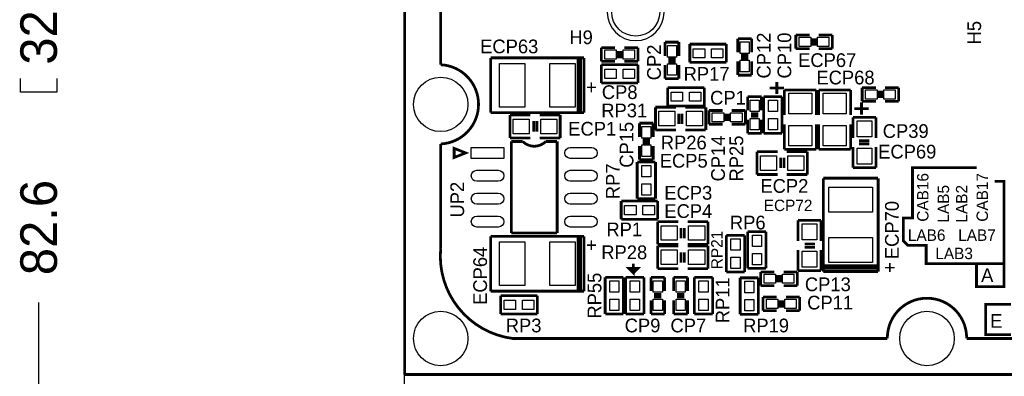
# Model space of a CAD drawing. Extents: x -70 to 514, y -134 to 276.
# Tile 4 of 17: x -21 to 33, y 25 to 45. Entities that reach past the tile are written whole.
import ezdxf
from ezdxf.enums import TextEntityAlignment as Align

# ---------------------------------------------------------------- set-up
doc = ezdxf.new("R2010")
doc.units = 0
for name, color, linetype in [('BOARD_GEOMETRY_DIMENSION', 2, 'CONTINUOUS'), ('BOARD_GEOMETRY_OUTLINE', 3, 'CONTINUOUS'), ('BOARD_GEOMETRY_SILKSCREEN_TOP', 1, 'CONTINUOUS'), ('PACKAGE_GEOMETRY_SILKSCREEN_TOP', 4, 'CONTINUOUS'), ('PIN_TOP', 5, 'CONTINUOUS'), ('REF_DES_SILKSCREEN_TOP', 6, 'CONTINUOUS')]:
    doc.layers.add(name, color=color, linetype=linetype)

msp = doc.modelspace()

# ---------------------------------------------------------------- linework, layer by layer
at = {"layer": 'BOARD_GEOMETRY_DIMENSION'}
for points in [[(-19.304, 42.037), (-19.304, 41.275), (-21.336, 41.275), (-21.336, 42.037)], [(-20.32, 29.591), (-20.32, -0.001016)]]:
    msp.add_lwpolyline(points, dxfattribs=at)
at = {"layer": 'BOARD_GEOMETRY_OUTLINE'}
msp.add_lwpolyline([(2.302002, 55.498746), (0.999998, 55.498746, 0.414214), (0, 54.498748), (0, 25.598628)], format="xyb", dxfattribs=at)
msp.add_lwpolyline([(0, 1.99898), (0, 25.598628)], dxfattribs=at)
at = {"layer": 'BOARD_GEOMETRY_SILKSCREEN_TOP', "const_width": 0.1524}
for points in [[(31.75, 37.084), (28.194, 37.084), (28.194, 34.29), (27.686, 34.29), (27.686, 33.02), (27.94, 32.766), (28.956, 32.766), (28.956, 31.75), (31.75, 31.75)], [(33.274, 31.75), (31.75, 31.75), (31.75, 30.48), (33.274, 30.48), (33.274, 36.322), (32.766, 36.322)], [(12.7, 31.75), (12.7, 31.242), (12.446, 31.496), (12.954, 31.496), (12.7, 31.242)], [(33.655, 27.813), (32.258, 27.813), (32.258, 29.49575), (33.655, 29.49575)]]:
    msp.add_lwpolyline(points, dxfattribs=at)
at = {"layer": 'PACKAGE_GEOMETRY_SILKSCREEN_TOP', "const_width": 0.1524}
for points in [[(3.300222, 56.498744, -0.414214), (2.300224, 55.498746), (1.000252, 55.498746, 0.414214), (0.000254, 54.498748), (0.000254, 25.598882)], [(2.00025, 51.098958), (2.00025, 42.798746, -0.955543), (2.00025, 38.398958)], [(2.00025, 38.398958), (2.00025, 32.598868, 0.403528), (6.000242, 27.598878)], [(6.560566, 38.536626, 0.414214), (7.830566, 38.536626)], [(6.000242, 27.598878), (26.800302, 27.598878, -1.016764), (31.20009, 27.598878)], [(31.20009, 27.598878), (45.900086, 27.598878, -1), (50.10023, 27.598878)]]:
    msp.add_lwpolyline(points, format="xyb", dxfattribs=at)
at = {"layer": 'PACKAGE_GEOMETRY_SILKSCREEN_TOP'}
msp.add_lwpolyline([(14.40815, 45.72, 1), (11.24585, 45.72, 1), (14.40815, 45.72)], format="xyb", dxfattribs=at)
at = {"layer": 'PACKAGE_GEOMETRY_SILKSCREEN_TOP', "const_width": 0.1524}
for points in [[(18.498566, 43.489626), (18.498566, 44.251626)], [(18.498566, 44.251626), (19.260566, 44.251626)], [(19.260566, 44.251626), (19.260566, 43.489626)], [(21.717, 43.688), (21.717, 44.45)], [(21.717, 44.45), (22.479, 44.45)], [(22.6568, 43.8658), (22.6568, 44.2722)], [(22.8092, 43.8658), (22.8092, 44.2722)], [(22.987, 44.45), (23.749, 44.45)], [(23.749, 44.45), (23.749, 43.688)], [(10.922, 42.981626), (10.922, 43.743626)], [(10.922, 43.743626), (11.684, 43.743626)], [(12.192, 43.743626), (12.954, 43.743626)], [(12.954, 43.743626), (12.954, 42.981626)], [(14.459966, 43.29049), (14.459966, 44.05249)], [(14.459966, 44.05249), (15.221966, 44.05249)], [(15.221966, 44.05249), (15.221966, 43.29049)], [(17.863566, 43.942), (15.831566, 43.942)], [(15.831566, 43.942), (15.831566, 42.926)], [(17.863566, 42.926), (17.863566, 43.942)], [(22.479, 43.688), (21.717, 43.688)], [(23.749, 43.688), (22.987, 43.688)], [(4.7752, 40.132), (4.7752, 43.18)], [(4.7752, 43.18), (9.9568, 43.18)], [(9.6266, 40.132), (9.6266, 43.18)], [(9.779, 43.18), (9.779, 40.132)], [(9.9568, 43.18), (9.9568, 40.132)], [(11.8618, 43.565826), (11.8618, 43.159426)], [(12.0142, 43.565826), (12.0142, 43.159426)], [(14.637766, 43.11269), (15.044166, 43.11269)], [(18.676366, 43.311826), (19.082766, 43.311826)], [(18.676366, 43.159426), (19.082766, 43.159426)], [(11.684, 42.981626), (10.922, 42.981626)], [(10.922, 42.799), (10.922, 41.783)], [(12.954, 42.799), (10.922, 42.799)], [(12.954, 42.981626), (12.192, 42.981626)], [(12.954, 41.783), (12.954, 42.799)], [(14.459966, 42.02049), (14.459966, 42.78249)], [(14.637766, 42.96029), (15.044166, 42.96029)], [(15.221966, 42.78249), (15.221966, 42.02049)], [(15.831566, 42.926), (17.863566, 42.926)], [(18.498566, 42.219626), (18.498566, 42.981626)], [(19.260566, 42.981626), (19.260566, 42.219626)], [(15.221966, 42.02049), (14.459966, 42.02049)], [(19.260566, 42.219626), (18.498566, 42.219626)], [(10.922, 41.783), (12.954, 41.783)], [(16.637, 41.529), (14.605, 41.529)], [(14.605, 41.529), (14.605, 40.513)], [(16.637, 40.513), (16.637, 41.529)], [(21.0566, 41.5036), (20.26285, 41.5036)], [(20.6629, 41.8465), (20.6629, 41.1734)], [(25.4, 40.767), (25.4, 41.529)], [(25.4, 41.529), (26.162, 41.529)], [(26.67, 41.529), (27.432, 41.529)], [(27.432, 41.529), (27.432, 40.767)], [(19.05, 40.259), (19.05, 41.021)], [(19.05, 41.021), (19.812, 41.021)], [(19.812, 41.021), (19.812, 40.259)], [(20.955, 41.021), (19.939, 41.021)], [(19.939, 41.021), (19.939, 38.989)], [(20.955, 38.989), (20.955, 41.021)], [(21.082, 41.402), (21.082, 40.005)], [(22.86, 41.402), (21.082, 41.402)], [(22.86, 40.005), (22.86, 41.402)], [(22.987, 41.402), (22.987, 40.005)], [(24.765, 41.402), (22.987, 41.402)], [(24.765, 40.005), (24.765, 41.402)], [(26.3398, 41.3512), (26.3398, 40.9448)], [(26.4922, 41.3512), (26.4922, 40.9448)], [(13.926566, 40.441626), (13.926566, 39.171626)], [(15.069566, 40.441626), (13.926566, 40.441626)], [(14.605, 40.513), (16.637, 40.513)], [(15.577566, 40.441626), (16.720566, 40.441626)], [(16.720566, 40.441626), (16.720566, 39.171626)], [(25.3619, 40.7035), (25.3619, 40.0304)], [(26.162, 40.767), (25.4, 40.767)], [(27.432, 40.767), (26.67, 40.767)], [(9.9568, 40.132), (4.7752, 40.132)], [(5.842, 40.005), (6.985, 40.005)], [(5.842, 38.735), (5.842, 40.005)], [(8.636, 40.005), (7.493, 40.005)], [(8.636, 38.735), (8.636, 40.005)], [(9.779, 40.132), (9.6266, 40.132)], [(15.221966, 40.086026), (15.221966, 39.501826)], [(15.399766, 40.086026), (15.399766, 39.501826)], [(16.891, 39.497), (16.891, 40.259)], [(16.891, 40.259), (17.653, 40.259)], [(17.8308, 39.6748), (17.8308, 40.0812)], [(17.9832, 39.6748), (17.9832, 40.0812)], [(18.161, 40.259), (18.923, 40.259)], [(18.923, 40.259), (18.923, 39.497)], [(19.6342, 40.0812), (19.2278, 40.0812)], [(19.6342, 39.9288), (19.2278, 39.9288)], [(24.892, 39.878), (24.892, 38.735)], [(26.162, 39.878), (24.892, 39.878)], [(25.7556, 40.3606), (24.96185, 40.3606)], [(26.162, 38.735), (26.162, 39.878)], [(7.1628, 39.0906), (7.162546, 39.6748)], [(7.3406, 39.0906), (7.3406, 39.6748)], [(13.037566, 38.790626), (13.037566, 39.552626)], [(13.037566, 39.552626), (13.799566, 39.552626)], [(13.799566, 39.552626), (13.799566, 38.790626)], [(17.653, 39.497), (16.891, 39.497)], [(18.923, 39.497), (18.161, 39.497)], [(19.05, 38.989), (19.05, 39.751)], [(19.812, 39.751), (19.812, 38.989)], [(21.082, 38.1), (21.082, 39.497)], [(22.86, 39.497), (22.86, 38.1)], [(22.987, 38.1), (22.987, 39.497)], [(24.765, 39.497), (24.765, 38.1)], [(13.926566, 39.171626), (15.069566, 39.171626)], [(16.720566, 39.171626), (15.577566, 39.171626)], [(19.812, 38.989), (19.05, 38.989)], [(19.939, 38.989), (20.955, 38.989)], [(6.985, 38.735), (5.842, 38.735)], [(5.925566, 38.536626), (6.560566, 38.536626)], [(5.925566, 33.456626), (5.925566, 38.536626)], [(7.493, 38.735), (8.636, 38.735)], [(7.830566, 38.536626), (8.465566, 38.536626)], [(8.465566, 38.536626), (8.465566, 33.456626)], [(13.037566, 37.520626), (13.037566, 38.282626)], [(13.621766, 38.612826), (13.215366, 38.612826)], [(13.621766, 38.460426), (13.215366, 38.460426)], [(13.799566, 38.282626), (13.799566, 37.520626)], [(24.892, 37.084), (24.892, 38.227)], [(25.8064, 38.5826), (25.2222, 38.5826)], [(25.8064, 38.4048), (25.2222, 38.404546)], [(26.162, 38.227), (26.162, 37.084)], [(2.750566, 38.155626), (2.750566, 37.647626), (3.385566, 37.901626), (2.750566, 38.155626)], [(19.558, 37.973), (20.701, 37.973)], [(19.558, 36.703), (19.558, 37.973)], [(20.8788, 37.0586), (20.8788, 37.6428)], [(21.0566, 37.0586), (21.0566, 37.6428)], [(22.86, 38.1), (21.082, 38.1)], [(22.352, 37.973), (21.209, 37.973)], [(22.352, 36.703), (22.352, 37.973)], [(24.765, 38.1), (22.987, 38.1)], [(13.926566, 37.393626), (12.910566, 37.393626)], [(12.910566, 37.393626), (12.910566, 35.361626)], [(13.799566, 37.520626), (13.037566, 37.520626)], [(13.926566, 35.361626), (13.926566, 37.393626)], [(20.701, 36.703), (19.558, 36.703)], [(21.209, 36.703), (22.352, 36.703)], [(26.162, 37.084), (24.892, 37.084)], [(23.241, 31.3182), (23.241, 36.4998)], [(23.241, 36.4998), (26.289, 36.4998)], [(26.289, 36.4998), (26.289, 31.3182)], [(12.021566, 35.234626), (12.021566, 34.218626)], [(14.053566, 35.234626), (12.021566, 35.234626)], [(12.910566, 35.361626), (13.926566, 35.361626)], [(14.053566, 34.218626), (14.053566, 35.234626)], [(12.021566, 34.218626), (14.053566, 34.218626)], [(14.053566, 34.091626), (14.053566, 32.821626)], [(15.196566, 34.091626), (14.053566, 34.091626)], [(15.704566, 34.091626), (16.847566, 34.091626)], [(16.847566, 34.091626), (16.847566, 32.821626)], [(21.844, 34.163), (23.114, 34.163)], [(21.844, 33.02), (21.844, 34.163)], [(23.114, 34.163), (23.114, 33.02)], [(4.7752, 30.226), (4.7752, 33.274)], [(4.7752, 33.274), (9.9568, 33.274)], [(8.465566, 33.456626), (5.925566, 33.456626)], [(9.6266, 30.226), (9.6266, 33.274)], [(9.779, 33.274), (9.779, 30.226)], [(9.9568, 33.274), (9.9568, 30.226)], [(15.348966, 33.736026), (15.348966, 33.151826)], [(15.526766, 33.736026), (15.526766, 33.151826)], [(18.879566, 33.329626), (17.863566, 33.329626)], [(17.863566, 33.329626), (17.863566, 31.297626)], [(18.879566, 31.297626), (18.879566, 33.329626)], [(20.066, 33.528), (19.05, 33.528)], [(19.05, 33.528), (19.05, 31.496)], [(20.066, 31.496), (20.066, 33.528)], [(14.053566, 32.821626), (15.196566, 32.821626)], [(14.053566, 32.745426), (14.053566, 31.475426)], [(15.196566, 32.745426), (14.053566, 32.745426)], [(16.847566, 32.821626), (15.704566, 32.821626)], [(15.704566, 32.745426), (16.847566, 32.745426)], [(16.847566, 32.745426), (16.847566, 31.475426)], [(22.1996, 32.8422), (22.7838, 32.842454)], [(15.348966, 32.389826), (15.348966, 31.805626)], [(15.526766, 32.389826), (15.526766, 31.805626)], [(21.844, 32.512), (21.844, 31.369)], [(22.1996, 32.6644), (22.7838, 32.6644)], [(23.114, 31.369), (23.114, 32.512)], [(23.241, 31.496), (23.241, 31.6484)], [(23.241, 31.6484), (26.289, 31.6484)], [(14.053566, 31.475426), (15.196566, 31.475426)], [(16.847566, 31.475426), (15.704566, 31.475426)], [(17.863566, 31.297626), (18.879566, 31.297626)], [(19.05, 31.496), (20.066, 31.496)], [(19.768566, 30.535626), (19.768566, 31.297626)], [(19.768566, 31.297626), (20.530566, 31.297626)], [(20.708366, 31.119826), (20.708366, 30.713426)], [(20.860766, 31.119826), (20.860766, 30.713426)], [(21.038566, 31.297626), (21.800566, 31.297626)], [(21.800566, 31.297626), (21.800566, 30.535626)], [(21.844, 31.369), (23.114, 31.369)], [(26.289, 31.496), (23.241, 31.496)], [(26.289, 31.3182), (23.241, 31.3182)], [(12.148566, 30.992826), (11.132566, 30.992826)], [(11.132566, 30.992826), (11.132566, 28.960826)], [(12.148566, 28.960826), (12.148566, 30.992826)], [(13.291566, 30.992826), (12.275566, 30.992826)], [(12.275566, 30.992826), (12.275566, 28.960826)], [(13.291566, 28.960826), (13.291566, 30.992826)], [(13.672566, 30.230826), (13.672566, 30.992826)], [(13.672566, 30.992826), (14.434566, 30.992826)], [(14.434566, 30.992826), (14.434566, 30.230826)], [(14.942566, 30.230826), (14.942566, 30.992826)], [(14.942566, 30.992826), (15.704566, 30.992826)], [(15.704566, 30.992826), (15.704566, 30.230826)], [(17.101566, 30.992826), (16.085566, 30.992826)], [(16.085566, 30.992826), (16.085566, 28.960826)], [(17.101566, 28.960826), (17.101566, 30.992826)], [(19.641566, 30.967426), (18.625566, 30.967426)], [(18.625566, 30.967426), (18.625566, 28.935426)], [(19.641566, 28.935426), (19.641566, 30.967426)], [(9.9568, 30.226), (4.7752, 30.226)], [(9.779, 30.226), (9.6266, 30.226)], [(14.256766, 30.053026), (13.850366, 30.053026)], [(15.526766, 30.053026), (15.120366, 30.053026)], [(20.530566, 30.535626), (19.768566, 30.535626)], [(21.800566, 30.535626), (21.038566, 30.535626)], [(5.334, 29.972), (5.334, 28.956)], [(7.366, 29.972), (5.334, 29.972)], [(7.366, 28.956), (7.366, 29.972)], [(13.672566, 28.960826), (13.672566, 29.722826)], [(14.256766, 29.900626), (13.850366, 29.900626)], [(14.434566, 29.722826), (14.434566, 28.960826)], [(14.942566, 28.960826), (14.942566, 29.722826)], [(15.526766, 29.900626), (15.120366, 29.900626)], [(15.704566, 29.722826), (15.704566, 28.960826)], [(19.895566, 29.138626), (19.895566, 29.900626)], [(19.895566, 29.900626), (20.657566, 29.900626)], [(20.835366, 29.316426), (20.835366, 29.722826)], [(20.987766, 29.316426), (20.987766, 29.722826)], [(21.165566, 29.900626), (21.927566, 29.900626)], [(21.927566, 29.900626), (21.927566, 29.138626)], [(5.334, 28.956), (7.366, 28.956)], [(11.132566, 28.960826), (12.148566, 28.960826)], [(12.275566, 28.960826), (13.291566, 28.960826)], [(14.434566, 28.960826), (13.672566, 28.960826)], [(15.704566, 28.960826), (14.942566, 28.960826)], [(16.085566, 28.960826), (17.101566, 28.960826)], [(18.625566, 28.935426), (19.641566, 28.935426)], [(20.657566, 29.138626), (19.895566, 29.138626)], [(21.927566, 29.138626), (21.165566, 29.138626)], [(69.000116, 25.598882), (0.000254, 25.598882)]]:
    msp.add_lwpolyline(points, dxfattribs=at)
at = {"layer": 'PIN_TOP'}
for points in [[(22.5425, 44.323), (22.5425, 43.815), (21.9075, 43.815), (21.9075, 44.323)], [(23.5585, 44.323), (23.5585, 43.815), (22.9235, 43.815), (22.9235, 44.323)], [(15.094966, 43.22699), (14.586966, 43.22699), (14.586966, 43.86199), (15.094966, 43.86199)], [(19.133566, 43.426126), (18.625566, 43.426126), (18.625566, 44.061126), (19.133566, 44.061126)], [(11.1125, 43.108626), (11.1125, 43.616626), (11.7475, 43.616626), (11.7475, 43.108626)], [(12.1285, 43.108626), (12.1285, 43.616626), (12.7635, 43.616626), (12.7635, 43.108626)], [(16.657066, 43.688), (16.657066, 43.18), (16.022066, 43.18), (16.022066, 43.688)], [(17.673066, 43.688), (17.673066, 43.18), (17.038066, 43.18), (17.038066, 43.688)], [(6.6675, 42.8625), (6.6675, 40.4495), (5.2705, 40.4495), (5.2705, 42.8625)], [(9.4615, 42.8625), (9.4615, 40.4495), (8.0645, 40.4495), (8.0645, 42.8625)], [(15.094966, 42.21099), (14.586966, 42.21099), (14.586966, 42.84599), (15.094966, 42.84599)], [(19.133566, 42.410126), (18.625566, 42.410126), (18.625566, 43.045126), (19.133566, 43.045126)], [(11.1125, 42.037), (11.1125, 42.545), (11.7475, 42.545), (11.7475, 42.037)], [(12.1285, 42.037), (12.1285, 42.545), (12.7635, 42.545), (12.7635, 42.037)], [(15.4305, 41.275), (15.4305, 40.767), (14.7955, 40.767), (14.7955, 41.275)], [(16.4465, 41.275), (16.4465, 40.767), (15.8115, 40.767), (15.8115, 41.275)], [(21.336, 41.2115), (22.606, 41.2115), (22.606, 40.0685), (21.336, 40.0685)], [(23.241, 41.2115), (24.511, 41.2115), (24.511, 40.0685), (23.241, 40.0685)], [(25.5905, 40.894), (25.5905, 41.402), (26.2255, 41.402), (26.2255, 40.894)], [(26.6065, 40.894), (26.6065, 41.402), (27.2415, 41.402), (27.2415, 40.894)], [(19.177, 40.8305), (19.685, 40.8305), (19.685, 40.1955), (19.177, 40.1955)], [(20.701, 40.1955), (20.193, 40.1955), (20.193, 40.8305), (20.701, 40.8305)], [(14.117066, 39.400226), (14.117066, 40.213026), (15.006066, 40.213026), (15.006066, 39.400226)], [(15.641066, 39.400226), (15.641066, 40.213026), (16.530066, 40.213026), (16.530066, 39.400226)], [(17.7165, 40.132), (17.7165, 39.624), (17.0815, 39.624), (17.0815, 40.132)], [(18.7325, 40.132), (18.7325, 39.624), (18.0975, 39.624), (18.0975, 40.132)], [(6.9215, 39.7764), (6.9215, 38.9636), (6.0325, 38.9636), (6.0325, 39.7764)], [(8.4455, 39.7764), (8.4455, 38.9636), (7.5565, 38.9636), (7.5565, 39.7764)], [(13.164566, 39.362126), (13.672566, 39.362126), (13.672566, 38.727126), (13.164566, 38.727126)], [(19.177, 39.8145), (19.685, 39.8145), (19.685, 39.1795), (19.177, 39.1795)], [(20.701, 39.1795), (20.193, 39.1795), (20.193, 39.8145), (20.701, 39.8145)], [(21.336, 39.4335), (22.606, 39.4335), (22.606, 38.2905), (21.336, 38.2905)], [(23.241, 39.4335), (24.511, 39.4335), (24.511, 38.2905), (23.241, 38.2905)], [(25.1206, 39.6875), (25.9334, 39.6875), (25.9334, 38.7985), (25.1206, 38.7985)], [(13.164566, 38.346126), (13.672566, 38.346126), (13.672566, 37.711126), (13.164566, 37.711126)], [(3.699764, 37.596826), (3.699764, 38.206426), (5.503164, 38.206426), (5.503164, 37.596826)], [(20.6375, 37.7444), (20.6375, 36.9316), (19.7485, 36.9316), (19.7485, 37.7444)], [(22.1615, 37.7444), (22.1615, 36.9316), (21.2725, 36.9316), (21.2725, 37.7444)], [(25.1206, 38.1635), (25.9334, 38.1635), (25.9334, 37.2745), (25.1206, 37.2745)], [(13.164566, 37.203126), (13.672566, 37.203126), (13.672566, 36.568126), (13.164566, 36.568126)], [(13.164566, 36.187126), (13.672566, 36.187126), (13.672566, 35.552126), (13.164566, 35.552126)], [(25.9715, 34.6075), (23.5585, 34.6075), (23.5585, 36.0045), (25.9715, 36.0045)], [(12.212066, 34.472626), (12.212066, 34.980626), (12.847066, 34.980626), (12.847066, 34.472626)], [(13.228066, 34.472626), (13.228066, 34.980626), (13.863066, 34.980626), (13.863066, 34.472626)], [(22.8854, 33.0835), (22.0726, 33.0835), (22.0726, 33.9725), (22.8854, 33.9725)], [(14.244066, 33.050226), (14.244066, 33.863026), (15.133066, 33.863026), (15.133066, 33.050226)], [(15.768066, 33.050226), (15.768066, 33.863026), (16.657066, 33.863026), (16.657066, 33.050226)], [(6.6675, 32.9565), (6.6675, 30.5435), (5.2705, 30.5435), (5.2705, 32.9565)], [(9.4615, 32.9565), (9.4615, 30.5435), (8.0645, 30.5435), (8.0645, 32.9565)], [(18.625566, 32.504126), (18.117566, 32.504126), (18.117566, 33.139126), (18.625566, 33.139126)], [(19.812, 32.7025), (19.304, 32.7025), (19.304, 33.3375), (19.812, 33.3375)], [(25.9715, 31.8135), (23.5585, 31.8135), (23.5585, 33.2105), (25.9715, 33.2105)], [(14.244066, 31.704026), (14.244066, 32.516826), (15.133066, 32.516826), (15.133066, 31.704026)], [(15.768066, 31.704026), (15.768066, 32.516826), (16.657066, 32.516826), (16.657066, 31.704026)], [(19.812, 31.6865), (19.304, 31.6865), (19.304, 32.3215), (19.812, 32.3215)], [(22.8854, 31.5595), (22.0726, 31.5595), (22.0726, 32.4485), (22.8854, 32.4485)], [(18.625566, 31.488126), (18.117566, 31.488126), (18.117566, 32.123126), (18.625566, 32.123126)], [(19.959066, 30.662626), (19.959066, 31.170626), (20.594066, 31.170626), (20.594066, 30.662626)], [(20.975066, 30.662626), (20.975066, 31.170626), (21.610066, 31.170626), (21.610066, 30.662626)], [(11.386566, 30.802326), (11.894566, 30.802326), (11.894566, 30.167326), (11.386566, 30.167326)], [(13.037566, 30.167326), (12.529566, 30.167326), (12.529566, 30.802326), (13.037566, 30.802326)], [(13.799566, 30.802326), (14.307566, 30.802326), (14.307566, 30.167326), (13.799566, 30.167326)], [(15.069566, 30.802326), (15.577566, 30.802326), (15.577566, 30.167326), (15.069566, 30.167326)], [(16.339566, 30.802326), (16.847566, 30.802326), (16.847566, 30.167326), (16.339566, 30.167326)], [(19.387566, 30.141926), (18.879566, 30.141926), (18.879566, 30.776926), (19.387566, 30.776926)], [(5.5245, 29.21), (5.5245, 29.718), (6.1595, 29.718), (6.1595, 29.21)], [(6.5405, 29.21), (6.5405, 29.718), (7.1755, 29.718), (7.1755, 29.21)], [(11.386566, 29.786326), (11.894566, 29.786326), (11.894566, 29.151326), (11.386566, 29.151326)], [(13.037566, 29.151326), (12.529566, 29.151326), (12.529566, 29.786326), (13.037566, 29.786326)], [(13.799566, 29.786326), (14.307566, 29.786326), (14.307566, 29.151326), (13.799566, 29.151326)], [(15.069566, 29.786326), (15.577566, 29.786326), (15.577566, 29.151326), (15.069566, 29.151326)], [(16.339566, 29.786326), (16.847566, 29.786326), (16.847566, 29.151326), (16.339566, 29.151326)], [(19.387566, 29.125926), (18.879566, 29.125926), (18.879566, 29.760926), (19.387566, 29.760926)], [(20.721066, 29.773626), (20.721066, 29.265626), (20.086066, 29.265626), (20.086066, 29.773626)], [(21.737066, 29.773626), (21.737066, 29.265626), (21.102066, 29.265626), (21.102066, 29.773626)]]:
    msp.add_lwpolyline(points, close=True, dxfattribs=at)
for points in [[(10.386314, 37.596826), (9.192514, 37.596826, -1), (9.192514, 38.206426), (10.386314, 38.206426, -1)], [(5.198364, 36.326826), (4.004564, 36.326826, -1), (4.004564, 36.936426), (5.198364, 36.936426, -1)], [(10.386314, 36.326826), (9.192514, 36.326826, -1), (9.192514, 36.936426), (10.386314, 36.936426, -1)], [(5.198364, 35.056826), (4.004564, 35.056826, -1), (4.004564, 35.666426), (5.198364, 35.666426, -1)], [(10.386314, 35.056826), (9.192514, 35.056826, -1), (9.192514, 35.666426), (10.386314, 35.666426, -1)], [(5.198364, 33.786826), (4.004564, 33.786826, -1), (4.004564, 34.396426), (5.198364, 34.396426, -1)], [(10.386314, 33.786826), (9.192514, 33.786826, -1), (9.192514, 34.396426), (10.386314, 34.396426, -1)]]:
    msp.add_lwpolyline(points, format="xyb", close=True, dxfattribs=at)
for centre, radius in [((12.827, 45.72), 1.3335), ((2.00025, 40.598852), 1.5113), ((2.00025, 27.598878), 1.5113), ((29.000196, 27.598878), 1.5113)]:
    msp.add_circle(centre, radius, dxfattribs=at)

# ---------------------------------------------------------------- texts
at = {"layer": 'BOARD_GEOMETRY_DIMENSION'}
for s, p in [('3252', (-19.304, 42.799)), ('82.6', (-19.304, 31.115))]:
    msp.add_text(s, height=2.032, rotation=90, dxfattribs=at).set_placement(p)
at = {"layer": 'BOARD_GEOMETRY_SILKSCREEN_TOP', "width": 1.000333}
for s, p in [('A', (32.004, 30.734)), ('E', (32.512, 28.194))]:
    msp.add_text(s, height=0.762, dxfattribs=at).set_placement(p)
at = {"layer": 'PACKAGE_GEOMETRY_SILKSCREEN_TOP', "width": 1.000333}
for rotation, p in [(180, (10.668, 41.91)), (180, (10.668, 33.147)), (90, (27.305, 31.242))]:
    msp.add_text('+', height=0.762, rotation=rotation, dxfattribs=at).set_placement(p)
at = {"layer": 'REF_DES_SILKSCREEN_TOP'}
for s, height, width, p in [('H5', 0.762, 1.000333, (32.004, 44.577)), ('CP12', 0.762, 1.000333, (20.32, 43.307)), ('CP10', 0.762, 1.000333, (21.463, 43.307)), ('CP2', 0.762, 1.000333, (14.224, 42.926)), ('CP15', 0.762, 1.000333, (12.7, 38.354)), ('CP14', 0.762, 1.000333, (17.78, 37.592)), ('RP25', 0.762, 1.000333, (18.796, 37.592)), ('RP7', 0.762, 1.000333, (11.938, 36.322)), ('CAB16', 0.635, 1.004, (29.083, 35.433)), ('CAB17', 0.635, 1.004, (32.385, 35.433)), ('UP2', 0.762, 1.000333, (3.302, 35.306)), ('RP21', 0.635, 1.004, (17.653, 32.512)), ('RP11', 0.762, 1.000333, (18.034, 29.718))]:
    msp.add_text(s, height=height, rotation=90, dxfattribs=dict(at, width=width)).set_placement(p, align=Align.CENTER)
for s, height, width, p in [('H9', 0.762, 1.000333, (9.144, 43.942)), ('ECP63', 0.762, 1.000333, (4.191, 43.434)), ('ECP67', 0.762, 1.000333, (21.844, 42.672)), ('ECP68', 0.762, 1.000333, (22.86, 41.7068)), ('CP39', 0.762, 1.000333, (26.543, 38.735)), ('ECP69', 0.762, 1.000333, (26.289, 37.592)), ('ECP72', 0.635, 1.004, (19.939, 34.671)), ('LAB6', 0.635, 1.004, (27.94, 33.02)), ('LAB7', 0.635, 1.004, (30.734, 33.02)), ('LAB3', 0.635, 1.004, (29.464, 32.004))]:
    msp.add_text(s, height=height, dxfattribs=dict(at, width=width)).set_placement(p)
at = {"layer": 'REF_DES_SILKSCREEN_TOP', "width": 1.000333}
for s, p in [('RP17', (16.764, 41.91)), ('CP8', (11.938, 40.894)), ('CP1', (17.950434, 40.584374)), ('RP31', (12.192, 39.878)), ('ECP1', (10.414, 38.862)), ('RP26', (15.494, 38.1)), ('ECP5', (15.494, 37.084)), ('ECP3', (15.748, 35.306)), ('ECP2', (21.082, 35.687)), ('ECP4', (15.748, 34.29)), ('RP1', (12.192, 33.274)), ('RP6', (19.05, 33.655)), ('RP28', (12.192, 32.004)), ('CP13', (23.495, 30.226)), ('CP11', (23.622, 29.21)), ('RP3', (6.604, 27.94)), ('CP9', (13.208, 27.94)), ('CP7', (15.748, 27.94)), ('RP19', (20.066, 27.94))]:
    msp.add_text(s, height=0.762, dxfattribs=at).set_placement(p, align=Align.CENTER)
at = {"layer": 'REF_DES_SILKSCREEN_TOP'}
for s, height, width, p in [('LAB5', 0.635, 1.004, (30.226, 34.036)), ('LAB2', 0.635, 1.004, (31.242, 34.036)), ('ECP70', 0.762, 1.000333, (27.432, 32.004)), ('ECP64', 0.762, 1.000333, (4.572, 29.464)), ('RP55', 0.762, 1.000333, (10.922, 28.702))]:
    msp.add_text(s, height=height, rotation=90, dxfattribs=dict(at, width=width)).set_placement(p)

doc.saveas('drawing.dxf')
